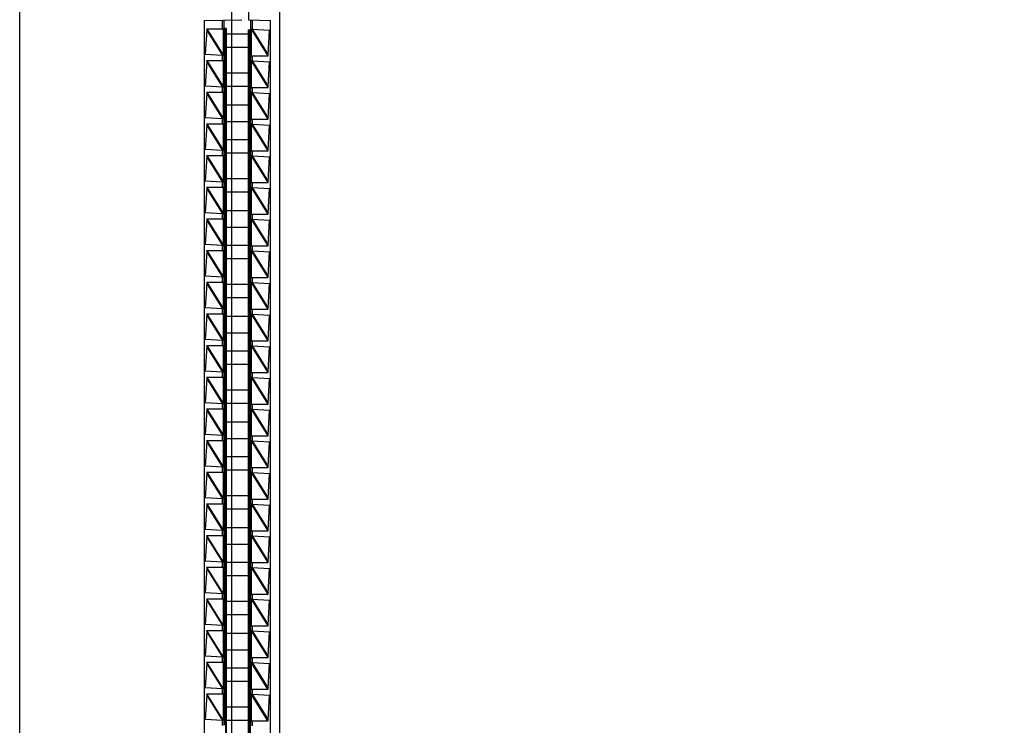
# Model space of a CAD drawing. Header units: inches. Extents: x 0 to 22, y 0 to 17.
# Tile 20 of 23: x 16.9 to 19.8, y 7.8 to 10. Entities that reach past the tile are written whole.
import ezdxf

# ---------------------------------------------------------------- set-up
doc = ezdxf.new("R2010")
doc.units = ezdxf.units.IN
doc.header["$LTSCALE"] = 1.21
doc.header["$MEASUREMENT"] = 0
doc.layers.get('0').update_dxf_attribs({"linetype": 'CONTINUOUS'})
doc.layers.add('02___PRT_ALL_AXES', color=7, linetype='CONTINUOUS')
doc.layers.add('DIMENSIONS', color=7, linetype='CONTINUOUS')
doc.styles.get("Standard").update_dxf_attribs({"font": 'txt', "width": 0.8})
doc.dimstyles.new('DIMSTYLE_2', dxfattribs={"dimtxt": 0.125, "dimasz": 0.18, "dimexe": 0.125, "dimexo": 0.0625, "dimgap": 0.03125, "dimtad": 0, "dimtih": 1, "dimtoh": 1, "dimdec": 3, "dimzin": 4, "dimdsep": 46, "dimtxsty": 'STANDARD', "dimblk": '_FILLED', "dimblk1": '_FILLED', "dimblk2": '_FILLED', "dimcen": 0.09, "dimadec": 0, "dimazin": 0, "dimtp": 0.01, "dimtm": 0.01, "dimtfac": 1, "dimtdec": 3, "dimtofl": 0, "dimtmove": 0, "dimatfit": 3, "dimldrblk": '_FILLED', "dimfxl": 1, "dimtolj": 1, "dimtzin": 4, "dimarcsym": 0})

# ---------------------------------------------------------------- blocks, each defined once
blk = doc.blocks.new('*D4')
at = {"layer": 'DIMENSIONS', "color": 2, "linetype": 'CONTINUOUS'}
blk.add_line((16.9903, 10.8223), (16.9903, 11.4442), dxfattribs=at)
at = {"layer": 'DIMENSIONS', "color": 2, "linetype": 'CONTINUOUS', "insert": (16.9278, 11.5067), "char_height": 0.125, "width": 1.225, "attachment_point": 1, "rotation": 90, "line_spacing_factor": 0.9}
blk.add_mtext('.502{\\Ftxt.shx;\\W1.000000;\\H0.125000; }[12.75]', dxfattribs=at)
blk = doc.blocks.new('_FILLED')
at = {"color": 0, "linetype": 'BYBLOCK'}
blk.add_solid([(0, 0), (-1, 0.174), (-1, -0.174)], dxfattribs=at)
blk = doc.blocks.new('*D5')
at = {"layer": 'DIMENSIONS', "color": 2, "linetype": 'CONTINUOUS'}
blk.add_line((17.4923, 5.8752), (17.4923, 11.4442), dxfattribs=at)
at = {"layer": 'DIMENSIONS', "color": 2, "linetype": 'CONTINUOUS', "insert": (17.4298, 11.5067), "char_height": 0.125, "width": 0.825, "attachment_point": 1, "rotation": 90, "line_spacing_factor": 0.9}
blk.add_mtext('.000{\\Ftxt.shx;\\W1.000000;\\H0.125000; }[0]', dxfattribs=at)
blk = doc.blocks.new('*D6')
at = {"layer": 'DIMENSIONS', "color": 2, "linetype": 'CONTINUOUS'}
blk.add_line((17.1779, 10.6347), (18.3228, 10.6347), dxfattribs=at)
at = {"layer": 'DIMENSIONS', "color": 2, "linetype": 'CONTINUOUS', "insert": (18.3853, 10.6972), "char_height": 0.125, "width": 1.425, "attachment_point": 1, "line_spacing_factor": 0.9}
blk.add_mtext('4.822{\\Ftxt.shx;\\W1.000000;\\H0.125000; }[122.48]', dxfattribs=at)

msp = doc.modelspace()

# ---------------------------------------------------------------- linework, layer by layer
at = {"layer": '02___PRT_ALL_AXES', "color": 7, "linetype": 'CONTINUOUS'}
for p, q in [((16.8553, 5.8179), (16.8553, 10.6294)), ((17.6353, 10.6294), (17.6353, 5.8179)), ((17.5423, 10.0032), (17.5423, 9.9532)), ((17.4093, 9.952), (17.5223, 9.954)), ((17.4093, 9.952), (17.4093, 6.4953)), ((17.4633, 9.9529), (17.4633, 9.9267)), ((17.4683, 9.953), (17.4683, 9.9267)), ((17.5423, 9.9532), (17.6083, 9.952)), ((17.5493, 9.9267), (17.5493, 9.953)), ((17.5542, 9.9267), (17.5542, 9.9529)), ((17.6083, 6.4953), (17.6083, 9.952)), ((17.4164, 9.9238), (17.412, 9.8498)), ((17.4163, 9.9267), (17.4702, 9.9267)), ((17.4172, 9.9267), (17.4164, 9.9238)), ((17.4165, 9.9244), (17.4164, 9.9238)), ((17.4649, 9.8463), (17.4164, 9.9238)), ((17.4172, 9.9267), (17.4672, 9.8465)), ((17.4672, 9.8465), (17.4672, 9.9267)), ((17.4753, 9.9274), (17.4689, 9.9274)), ((17.4702, 9.8467), (17.4702, 9.9267)), ((17.4709, 9.9267), (17.4709, 9.8467)), ((17.4733, 9.9242), (17.4733, 6.5242)), ((17.4753, 9.9242), (17.4733, 9.9242)), ((17.4753, 9.9274), (17.4753, 6.5242)), ((17.5423, 9.911), (17.4753, 9.911)), ((17.5423, 6.5231), (17.5423, 9.9231)), ((17.5423, 9.9231), (17.5443, 9.9231)), ((17.5443, 6.5231), (17.5443, 9.9231)), ((17.5473, 9.911), (17.5443, 9.911)), ((17.5473, 9.9267), (17.5493, 9.9267)), ((17.5473, 9.9257), (17.5473, 6.5207)), ((17.5508, 9.9257), (17.5473, 9.9257)), ((17.5501, 9.9258), (17.5501, 9.8457)), ((17.5501, 9.9258), (17.5998, 9.8457)), ((17.5502, 9.9257), (17.5525, 9.926)), ((17.5525, 9.926), (17.6005, 9.8485)), ((17.5525, 9.926), (17.6054, 9.9226)), ((17.6005, 9.8479), (17.6054, 9.9226)), ((17.5423, 9.871), (17.4753, 9.871)), ((17.5473, 9.871), (17.5443, 9.871)), ((17.4649, 9.8463), (17.412, 9.8498)), ((17.4633, 9.8467), (17.4633, 9.8317)), ((17.4671, 9.8467), (17.4649, 9.8463)), ((17.4666, 9.8467), (17.4702, 9.8467)), ((17.4683, 9.8457), (17.4683, 9.8326)), ((17.4703, 9.8385), (17.4703, 9.8453)), ((17.4733, 9.8434), (17.4709, 9.8434)), ((17.5473, 9.8457), (17.6007, 9.8457)), ((17.5493, 9.8307), (17.5493, 9.8457)), ((17.5542, 9.8307), (17.5542, 9.8457)), ((17.5998, 9.8457), (17.6005, 9.8485)), ((17.4164, 9.8288), (17.412, 9.7548)), ((17.4163, 9.8317), (17.4702, 9.8317)), ((17.4172, 9.8317), (17.4164, 9.8288)), ((17.4165, 9.8294), (17.4164, 9.8288)), ((17.4649, 9.7513), (17.4164, 9.8288)), ((17.4172, 9.8317), (17.4672, 9.7515)), ((17.4672, 9.7515), (17.4672, 9.8317)), ((17.4702, 9.7517), (17.4702, 9.8317)), ((17.4703, 9.833), (17.4703, 9.8385)), ((17.4709, 9.8317), (17.4709, 9.7517)), ((17.4709, 9.8217), (17.4733, 9.8217)), ((17.5508, 9.8307), (17.5473, 9.8307)), ((17.5501, 9.8308), (17.5501, 9.7507)), ((17.5501, 9.8308), (17.5998, 9.7507)), ((17.5502, 9.8307), (17.5525, 9.831)), ((17.5525, 9.831), (17.6005, 9.7535)), ((17.5525, 9.831), (17.6054, 9.8276)), ((17.6005, 9.7529), (17.6054, 9.8276)), ((17.5423, 9.794), (17.4753, 9.794)), ((17.5473, 9.794), (17.5443, 9.794)), ((17.4649, 9.7513), (17.412, 9.7548)), ((17.4633, 9.7517), (17.4633, 9.7367)), ((17.4671, 9.7517), (17.4649, 9.7513)), ((17.4666, 9.7517), (17.4702, 9.7517)), ((17.5423, 9.754), (17.4753, 9.754)), ((17.5473, 9.754), (17.5443, 9.754)), ((17.5998, 9.7507), (17.6005, 9.7535)), ((17.4164, 9.7338), (17.412, 9.6598)), ((17.4163, 9.7367), (17.4702, 9.7367)), ((17.4172, 9.7367), (17.4164, 9.7338)), ((17.4165, 9.7344), (17.4164, 9.7338)), ((17.4649, 9.6563), (17.4164, 9.7338)), ((17.4172, 9.7367), (17.4672, 9.6565)), ((17.4672, 9.6565), (17.4672, 9.7367)), ((17.4683, 9.7507), (17.4683, 9.7376)), ((17.4702, 9.6567), (17.4702, 9.7367)), ((17.4703, 9.7435), (17.4703, 9.7503)), ((17.4703, 9.738), (17.4703, 9.7435)), ((17.4733, 9.7377), (17.4709, 9.7377)), ((17.4709, 9.7367), (17.4709, 9.6567)), ((17.5473, 9.7507), (17.6007, 9.7507)), ((17.5508, 9.7357), (17.5473, 9.7357)), ((17.5493, 9.7357), (17.5493, 9.7507)), ((17.5501, 9.7358), (17.5501, 9.6557)), ((17.5501, 9.7358), (17.5998, 9.6557)), ((17.5502, 9.7357), (17.5525, 9.736)), ((17.5525, 9.736), (17.6005, 9.6585)), ((17.5525, 9.736), (17.6054, 9.7326)), ((17.5542, 9.7357), (17.5542, 9.7507)), ((17.6005, 9.6579), (17.6054, 9.7326)), ((17.4709, 9.699), (17.4733, 9.699)), ((17.4753, 9.699), (17.5423, 9.699)), ((17.5443, 9.699), (17.5473, 9.699)), ((17.4649, 9.6563), (17.412, 9.6598)), ((17.4164, 9.6388), (17.412, 9.5648)), ((17.4163, 9.6417), (17.4702, 9.6417)), ((17.4172, 9.6417), (17.4164, 9.6388)), ((17.4165, 9.6394), (17.4164, 9.6388)), ((17.4649, 9.5613), (17.4164, 9.6388)), ((17.4172, 9.6417), (17.4672, 9.5615)), ((17.4633, 9.6567), (17.4633, 9.6417)), ((17.4671, 9.6567), (17.4649, 9.6563)), ((17.4666, 9.6567), (17.4702, 9.6567)), ((17.4672, 9.5615), (17.4672, 9.6417)), ((17.4683, 9.6557), (17.4683, 9.6426)), ((17.4702, 9.5617), (17.4702, 9.6417)), ((17.4703, 9.6485), (17.4703, 9.6553)), ((17.4703, 9.643), (17.4703, 9.6485)), ((17.4709, 9.649), (17.4733, 9.649)), ((17.4709, 9.6417), (17.4709, 9.5617)), ((17.4753, 9.649), (17.5423, 9.649)), ((17.5443, 9.649), (17.5473, 9.649)), ((17.5473, 9.6557), (17.6007, 9.6557)), ((17.5508, 9.6407), (17.5473, 9.6407)), ((17.5493, 9.6407), (17.5493, 9.6557)), ((17.5501, 9.6408), (17.5501, 9.5607)), ((17.5501, 9.6408), (17.5998, 9.5607)), ((17.5502, 9.6407), (17.5525, 9.641)), ((17.5525, 9.641), (17.6005, 9.5635)), ((17.5525, 9.641), (17.6054, 9.6376)), ((17.5542, 9.6407), (17.5542, 9.6557)), ((17.5998, 9.6557), (17.6005, 9.6585)), ((17.6005, 9.5629), (17.6054, 9.6376)), ((17.4733, 9.6104), (17.4709, 9.6104)), ((17.5423, 9.594), (17.4753, 9.594)), ((17.5473, 9.594), (17.5443, 9.594)), ((17.4649, 9.5613), (17.412, 9.5648)), ((17.4163, 9.5467), (17.4702, 9.5467)), ((17.4172, 9.5467), (17.4164, 9.5438)), ((17.4172, 9.5467), (17.4672, 9.4665)), ((17.4633, 9.5617), (17.4633, 9.5467)), ((17.4671, 9.5617), (17.4649, 9.5613)), ((17.4666, 9.5617), (17.4702, 9.5617)), ((17.4672, 9.4665), (17.4672, 9.5467)), ((17.4683, 9.5607), (17.4683, 9.5476)), ((17.4702, 9.4667), (17.4702, 9.5467)), ((17.4703, 9.5535), (17.4703, 9.5603)), ((17.4703, 9.548), (17.4703, 9.5535)), ((17.4709, 9.5467), (17.4709, 9.4667)), ((17.5423, 9.554), (17.4753, 9.554)), ((17.5473, 9.554), (17.5443, 9.554)), ((17.5473, 9.5607), (17.6007, 9.5607)), ((17.5508, 9.5457), (17.5473, 9.5457)), ((17.5493, 9.5457), (17.5493, 9.5607)), ((17.5501, 9.5458), (17.5501, 9.4657)), ((17.5501, 9.5458), (17.5998, 9.4657)), ((17.5502, 9.5457), (17.5525, 9.546)), ((17.5525, 9.546), (17.6005, 9.4685)), ((17.5525, 9.546), (17.6054, 9.5426)), ((17.5542, 9.5457), (17.5542, 9.5607)), ((17.5998, 9.5607), (17.6005, 9.5635)), ((17.4164, 9.5438), (17.412, 9.4698)), ((17.4165, 9.5444), (17.4164, 9.5438)), ((17.4649, 9.4663), (17.4164, 9.5438)), ((17.4733, 9.5264), (17.4709, 9.5264)), ((17.6005, 9.4679), (17.6054, 9.5426)), ((17.4709, 9.5047), (17.4733, 9.5047)), ((17.4649, 9.4663), (17.412, 9.4698)), ((17.4633, 9.4667), (17.4633, 9.4517)), ((17.4671, 9.4667), (17.4649, 9.4663)), ((17.4666, 9.4667), (17.4702, 9.4667)), ((17.4683, 9.4657), (17.4683, 9.4526)), ((17.4703, 9.4585), (17.4703, 9.4653)), ((17.4703, 9.453), (17.4703, 9.4585)), ((17.5423, 9.477), (17.4753, 9.477)), ((17.5473, 9.477), (17.5443, 9.477)), ((17.5473, 9.4657), (17.6007, 9.4657)), ((17.5493, 9.4507), (17.5493, 9.4657)), ((17.5542, 9.4507), (17.5542, 9.4657)), ((17.5998, 9.4657), (17.6005, 9.4685)), ((17.4164, 9.4488), (17.412, 9.3748)), ((17.4163, 9.4517), (17.4702, 9.4517)), ((17.4172, 9.4517), (17.4164, 9.4488)), ((17.4165, 9.4494), (17.4164, 9.4488)), ((17.4649, 9.3713), (17.4164, 9.4488)), ((17.4172, 9.4517), (17.4672, 9.3715)), ((17.4672, 9.3715), (17.4672, 9.4517)), ((17.4702, 9.3717), (17.4702, 9.4517)), ((17.4709, 9.4517), (17.4709, 9.3717)), ((17.5423, 9.437), (17.4753, 9.437)), ((17.5473, 9.437), (17.5443, 9.437)), ((17.5508, 9.4507), (17.5473, 9.4507)), ((17.5501, 9.4508), (17.5501, 9.3707)), ((17.5501, 9.4508), (17.5998, 9.3707)), ((17.5502, 9.4507), (17.5525, 9.451)), ((17.5525, 9.451), (17.6005, 9.3735)), ((17.5525, 9.451), (17.6054, 9.4476)), ((17.6005, 9.3729), (17.6054, 9.4476)), ((17.4733, 9.4207), (17.4709, 9.4207)), ((17.4649, 9.3713), (17.412, 9.3748)), ((17.4633, 9.3717), (17.4633, 9.3567)), ((17.4671, 9.3717), (17.4649, 9.3713)), ((17.4666, 9.3717), (17.4702, 9.3717)), ((17.4683, 9.3707), (17.4683, 9.3576)), ((17.4703, 9.3635), (17.4703, 9.3703)), ((17.4709, 9.382), (17.4733, 9.382)), ((17.4753, 9.382), (17.5423, 9.382)), ((17.5443, 9.382), (17.5473, 9.382)), ((17.5473, 9.3707), (17.6007, 9.3707)), ((17.5493, 9.3557), (17.5493, 9.3707)), ((17.5542, 9.3557), (17.5542, 9.3707)), ((17.5998, 9.3707), (17.6005, 9.3735)), ((17.4164, 9.3538), (17.412, 9.2798)), ((17.4163, 9.3567), (17.4702, 9.3567)), ((17.4172, 9.3567), (17.4164, 9.3538)), ((17.4165, 9.3544), (17.4164, 9.3538)), ((17.4649, 9.2763), (17.4164, 9.3538)), ((17.4172, 9.3567), (17.4672, 9.2765)), ((17.4672, 9.2765), (17.4672, 9.3567)), ((17.4702, 9.2767), (17.4702, 9.3567)), ((17.4703, 9.358), (17.4703, 9.3635)), ((17.4709, 9.3567), (17.4709, 9.2767)), ((17.5508, 9.3557), (17.5473, 9.3557)), ((17.5501, 9.3558), (17.5501, 9.2757)), ((17.5501, 9.3558), (17.5998, 9.2757)), ((17.5502, 9.3557), (17.5525, 9.356)), ((17.5525, 9.356), (17.6005, 9.2785)), ((17.5525, 9.356), (17.6054, 9.3526)), ((17.6005, 9.2779), (17.6054, 9.3526)), ((17.4709, 9.332), (17.4733, 9.332)), ((17.4753, 9.332), (17.5423, 9.332)), ((17.5443, 9.332), (17.5473, 9.332)), ((17.4649, 9.2763), (17.412, 9.2798)), ((17.4733, 9.2934), (17.4709, 9.2934)), ((17.4164, 9.2588), (17.412, 9.1848)), ((17.4163, 9.2617), (17.4702, 9.2617)), ((17.4172, 9.2617), (17.4164, 9.2588)), ((17.4165, 9.2594), (17.4164, 9.2588)), ((17.4649, 9.1813), (17.4164, 9.2588)), ((17.4172, 9.2617), (17.4672, 9.1815)), ((17.4633, 9.2767), (17.4633, 9.2617)), ((17.4671, 9.2767), (17.4649, 9.2763)), ((17.4666, 9.2767), (17.4702, 9.2767)), ((17.4672, 9.1815), (17.4672, 9.2617)), ((17.4683, 9.2757), (17.4683, 9.2626)), ((17.4702, 9.1817), (17.4702, 9.2617)), ((17.4703, 9.2685), (17.4703, 9.2753)), ((17.4703, 9.263), (17.4703, 9.2685)), ((17.4709, 9.2617), (17.4709, 9.1817)), ((17.5423, 9.277), (17.4753, 9.277)), ((17.5473, 9.277), (17.5443, 9.277)), ((17.5473, 9.2757), (17.6007, 9.2757)), ((17.5508, 9.2607), (17.5473, 9.2607)), ((17.5493, 9.2607), (17.5493, 9.2757)), ((17.5501, 9.2608), (17.5501, 9.1807)), ((17.5501, 9.2608), (17.5998, 9.1807)), ((17.5502, 9.2607), (17.5525, 9.261)), ((17.5525, 9.261), (17.6005, 9.1835)), ((17.5525, 9.261), (17.6054, 9.2576)), ((17.5542, 9.2607), (17.5542, 9.2757)), ((17.5998, 9.2757), (17.6005, 9.2785)), ((17.6005, 9.1829), (17.6054, 9.2576)), ((17.5423, 9.237), (17.4753, 9.237)), ((17.5473, 9.237), (17.5443, 9.237)), ((17.4733, 9.2094), (17.4709, 9.2094)), ((17.4649, 9.1813), (17.412, 9.1848)), ((17.4164, 9.1638), (17.412, 9.0898)), ((17.4163, 9.1667), (17.4702, 9.1667)), ((17.4172, 9.1667), (17.4164, 9.1638)), ((17.4165, 9.1644), (17.4164, 9.1638)), ((17.4649, 9.0863), (17.4164, 9.1638)), ((17.4172, 9.1667), (17.4672, 9.0865)), ((17.4633, 9.1817), (17.4633, 9.1667)), ((17.4671, 9.1817), (17.4649, 9.1813)), ((17.4666, 9.1817), (17.4702, 9.1817)), ((17.4672, 9.0865), (17.4672, 9.1667)), ((17.4683, 9.1807), (17.4683, 9.1676)), ((17.4702, 9.0867), (17.4702, 9.1667)), ((17.4703, 9.1735), (17.4703, 9.1803)), ((17.4703, 9.168), (17.4703, 9.1735)), ((17.4709, 9.1877), (17.4733, 9.1877)), ((17.4709, 9.1667), (17.4709, 9.0867)), ((17.5473, 9.1807), (17.6007, 9.1807)), ((17.5508, 9.1657), (17.5473, 9.1657)), ((17.5493, 9.1657), (17.5493, 9.1807)), ((17.5501, 9.1658), (17.5501, 9.0857)), ((17.5501, 9.1658), (17.5998, 9.0857)), ((17.5502, 9.1657), (17.5525, 9.166)), ((17.5525, 9.166), (17.6005, 9.0885)), ((17.5525, 9.166), (17.6054, 9.1626)), ((17.5542, 9.1657), (17.5542, 9.1807)), ((17.5998, 9.1807), (17.6005, 9.1835)), ((17.6005, 9.0879), (17.6054, 9.1626)), ((17.5423, 9.16), (17.4753, 9.16)), ((17.5473, 9.16), (17.5443, 9.16)), ((17.4733, 9.1037), (17.4709, 9.1037)), ((17.5423, 9.12), (17.4753, 9.12)), ((17.5473, 9.12), (17.5443, 9.12)), ((17.4649, 9.0863), (17.412, 9.0898)), ((17.4633, 9.0867), (17.4633, 9.0717)), ((17.4671, 9.0867), (17.4649, 9.0863)), ((17.4666, 9.0867), (17.4702, 9.0867)), ((17.4683, 9.0857), (17.4683, 9.0726)), ((17.4703, 9.0785), (17.4703, 9.0853)), ((17.4703, 9.073), (17.4703, 9.0785)), ((17.5473, 9.0857), (17.6007, 9.0857)), ((17.5493, 9.0707), (17.5493, 9.0857)), ((17.5542, 9.0707), (17.5542, 9.0857)), ((17.5998, 9.0857), (17.6005, 9.0885)), ((17.4164, 9.0688), (17.412, 8.9948)), ((17.4163, 9.0717), (17.4702, 9.0717)), ((17.4172, 9.0717), (17.4164, 9.0688)), ((17.4165, 9.0694), (17.4164, 9.0688)), ((17.4649, 8.9913), (17.4164, 9.0688)), ((17.4172, 9.0717), (17.4672, 8.9915)), ((17.4672, 8.9915), (17.4672, 9.0717)), ((17.4702, 8.9917), (17.4702, 9.0717)), ((17.4709, 9.0717), (17.4709, 8.9917)), ((17.4709, 9.065), (17.4733, 9.065)), ((17.4753, 9.065), (17.5423, 9.065)), ((17.5443, 9.065), (17.5473, 9.065)), ((17.5508, 9.0707), (17.5473, 9.0707)), ((17.5501, 9.0708), (17.5501, 8.9907)), ((17.5501, 9.0708), (17.5998, 8.9907)), ((17.5502, 9.0707), (17.5525, 9.071)), ((17.5525, 9.071), (17.6054, 9.0676)), ((17.5525, 9.071), (17.6005, 8.9935)), ((17.6005, 8.9929), (17.6054, 9.0676)), ((17.4709, 9.015), (17.4733, 9.015)), ((17.4753, 9.015), (17.5423, 9.015)), ((17.5443, 9.015), (17.5473, 9.015)), ((17.4649, 8.9913), (17.412, 8.9948)), ((17.4633, 8.9917), (17.4633, 8.9767)), ((17.4671, 8.9917), (17.4649, 8.9913)), ((17.4666, 8.9917), (17.4702, 8.9917)), ((17.4683, 8.9907), (17.4683, 8.9776)), ((17.4703, 8.9835), (17.4703, 8.9903)), ((17.4703, 8.978), (17.4703, 8.9835)), ((17.5473, 8.9907), (17.6007, 8.9907)), ((17.5493, 8.9757), (17.5493, 8.9907)), ((17.5542, 8.9757), (17.5542, 8.9907)), ((17.5998, 8.9907), (17.6005, 8.9935)), ((17.4164, 8.9738), (17.412, 8.8998)), ((17.4163, 8.9767), (17.4702, 8.9767)), ((17.4172, 8.9767), (17.4164, 8.9738)), ((17.4165, 8.9744), (17.4164, 8.9738)), ((17.4649, 8.8963), (17.4164, 8.9738)), ((17.4172, 8.9767), (17.4672, 8.8965)), ((17.4672, 8.8965), (17.4672, 8.9767)), ((17.4702, 8.8967), (17.4702, 8.9767)), ((17.4709, 8.9767), (17.4709, 8.8967)), ((17.4733, 8.9764), (17.4709, 8.9764)), ((17.5423, 8.96), (17.4753, 8.96)), ((17.5473, 8.96), (17.5443, 8.96)), ((17.5508, 8.9757), (17.5473, 8.9757)), ((17.5501, 8.9758), (17.5501, 8.8957)), ((17.5501, 8.9758), (17.5998, 8.8957)), ((17.5502, 8.9757), (17.5525, 8.976)), ((17.5525, 8.976), (17.6005, 8.8985)), ((17.5525, 8.976), (17.6054, 8.9726)), ((17.6005, 8.8979), (17.6054, 8.9726)), ((17.4649, 8.8963), (17.412, 8.8998)), ((17.4633, 8.8967), (17.4633, 8.8817)), ((17.4671, 8.8967), (17.4649, 8.8963)), ((17.4666, 8.8967), (17.4702, 8.8967)), ((17.4683, 8.8957), (17.4683, 8.8826)), ((17.4703, 8.8885), (17.4703, 8.8953)), ((17.5423, 8.92), (17.4753, 8.92)), ((17.5473, 8.92), (17.5443, 8.92)), ((17.5473, 8.8957), (17.6007, 8.8957)), ((17.5493, 8.8807), (17.5493, 8.8957)), ((17.5542, 8.8807), (17.5542, 8.8957)), ((17.5998, 8.8957), (17.6005, 8.8985)), ((17.4164, 8.8788), (17.412, 8.8048)), ((17.4163, 8.8817), (17.4702, 8.8817)), ((17.4172, 8.8817), (17.4164, 8.8788)), ((17.4165, 8.8794), (17.4164, 8.8788)), ((17.4649, 8.8013), (17.4164, 8.8788)), ((17.4172, 8.8817), (17.4672, 8.8015)), ((17.4672, 8.8015), (17.4672, 8.8817)), ((17.4702, 8.8017), (17.4702, 8.8817)), ((17.4703, 8.883), (17.4703, 8.8885)), ((17.4733, 8.8924), (17.4709, 8.8924)), ((17.4709, 8.8817), (17.4709, 8.8017)), ((17.4709, 8.8707), (17.4733, 8.8707)), ((17.5508, 8.8807), (17.5473, 8.8807)), ((17.5501, 8.8808), (17.5501, 8.8007)), ((17.5501, 8.8808), (17.5998, 8.8007)), ((17.5502, 8.8807), (17.5525, 8.881)), ((17.5525, 8.881), (17.6054, 8.8776)), ((17.5525, 8.881), (17.6005, 8.8035)), ((17.6005, 8.8029), (17.6054, 8.8776)), ((17.5423, 8.843), (17.4753, 8.843)), ((17.5473, 8.843), (17.5443, 8.843)), ((17.4649, 8.8013), (17.412, 8.8048)), ((17.4164, 8.7838), (17.412, 8.7098)), ((17.4163, 8.7867), (17.4702, 8.7867)), ((17.4172, 8.7867), (17.4164, 8.7838)), ((17.4165, 8.7844), (17.4164, 8.7838)), ((17.4649, 8.7063), (17.4164, 8.7838)), ((17.4172, 8.7867), (17.4672, 8.7065)), ((17.4633, 8.8017), (17.4633, 8.7867)), ((17.4671, 8.8017), (17.4649, 8.8013)), ((17.4666, 8.8017), (17.4702, 8.8017)), ((17.4672, 8.7065), (17.4672, 8.7867)), ((17.4683, 8.8007), (17.4683, 8.7876)), ((17.4702, 8.7067), (17.4702, 8.7867)), ((17.4703, 8.7935), (17.4703, 8.8003)), ((17.4703, 8.788), (17.4703, 8.7935)), ((17.4709, 8.7867), (17.4709, 8.7067)), ((17.4733, 8.7867), (17.4709, 8.7867)), ((17.5423, 8.803), (17.4753, 8.803)), ((17.5473, 8.803), (17.5443, 8.803)), ((17.5473, 8.8007), (17.6007, 8.8007)), ((17.5508, 8.7857), (17.5473, 8.7857)), ((17.5493, 8.7857), (17.5493, 8.8007)), ((17.5501, 8.7858), (17.5501, 8.7057)), ((17.5501, 8.7858), (17.5998, 8.7057)), ((17.5502, 8.7857), (17.5525, 8.786)), ((17.5525, 8.786), (17.6054, 8.7826)), ((17.5525, 8.786), (17.6005, 8.7085)), ((17.5542, 8.7857), (17.5542, 8.8007)), ((17.5998, 8.8007), (17.6005, 8.8035)), ((17.6005, 8.7079), (17.6054, 8.7826)), ((17.4709, 8.748), (17.4733, 8.748)), ((17.4753, 8.748), (17.5423, 8.748)), ((17.5443, 8.748), (17.5473, 8.748)), ((17.4649, 8.7063), (17.412, 8.7098)), ((17.4164, 8.6888), (17.412, 8.6148)), ((17.4163, 8.6917), (17.4702, 8.6917)), ((17.4172, 8.6917), (17.4164, 8.6888)), ((17.4165, 8.6894), (17.4164, 8.6888)), ((17.4649, 8.6113), (17.4164, 8.6888)), ((17.4172, 8.6917), (17.4672, 8.6115)), ((17.4633, 8.7067), (17.4633, 8.6917)), ((17.4671, 8.7067), (17.4649, 8.7063)), ((17.4666, 8.7067), (17.4702, 8.7067)), ((17.4672, 8.6115), (17.4672, 8.6917)), ((17.4683, 8.7057), (17.4683, 8.6926)), ((17.4702, 8.6117), (17.4702, 8.6917)), ((17.4703, 8.6985), (17.4703, 8.7053)), ((17.4703, 8.693), (17.4703, 8.6985)), ((17.4709, 8.698), (17.4733, 8.698)), ((17.4709, 8.6917), (17.4709, 8.6117)), ((17.4753, 8.698), (17.5423, 8.698)), ((17.5443, 8.698), (17.5473, 8.698)), ((17.5473, 8.7057), (17.6007, 8.7057)), ((17.5508, 8.6907), (17.5473, 8.6907)), ((17.5493, 8.6907), (17.5493, 8.7057)), ((17.5501, 8.6908), (17.5501, 8.6107)), ((17.5501, 8.6908), (17.5998, 8.6107)), ((17.5502, 8.6907), (17.5525, 8.691)), ((17.5525, 8.691), (17.6054, 8.6876)), ((17.5525, 8.691), (17.6005, 8.6135)), ((17.5542, 8.6907), (17.5542, 8.7057)), ((17.5998, 8.7057), (17.6005, 8.7085)), ((17.4733, 8.6594), (17.4709, 8.6594)), ((17.6005, 8.6129), (17.6054, 8.6876)), ((17.5423, 8.643), (17.4753, 8.643)), ((17.5473, 8.643), (17.5443, 8.643)), ((17.4649, 8.6113), (17.412, 8.6148)), ((17.4633, 8.6117), (17.4633, 8.5967)), ((17.4671, 8.6117), (17.4649, 8.6113)), ((17.4666, 8.6117), (17.4702, 8.6117)), ((17.4683, 8.6107), (17.4683, 8.5976)), ((17.4703, 8.6035), (17.4703, 8.6103)), ((17.4703, 8.598), (17.4703, 8.6035)), ((17.5423, 8.603), (17.4753, 8.603)), ((17.5473, 8.603), (17.5443, 8.603)), ((17.5473, 8.6107), (17.6007, 8.6107)), ((17.5493, 8.5957), (17.5493, 8.6107)), ((17.5542, 8.5957), (17.5542, 8.6107)), ((17.5998, 8.6107), (17.6005, 8.6135)), ((17.4164, 8.5938), (17.412, 8.5198)), ((17.4163, 8.5967), (17.4702, 8.5967)), ((17.4172, 8.5967), (17.4164, 8.5938)), ((17.4165, 8.5944), (17.4164, 8.5938)), ((17.4649, 8.5163), (17.4164, 8.5938)), ((17.4172, 8.5967), (17.4672, 8.5165)), ((17.4672, 8.5165), (17.4672, 8.5967)), ((17.4702, 8.5167), (17.4702, 8.5967)), ((17.4709, 8.5967), (17.4709, 8.5167)), ((17.4733, 8.5754), (17.4709, 8.5754)), ((17.5508, 8.5957), (17.5473, 8.5957)), ((17.5501, 8.5958), (17.5501, 8.5157)), ((17.5501, 8.5958), (17.5998, 8.5157)), ((17.5502, 8.5957), (17.5525, 8.596)), ((17.5525, 8.596), (17.6054, 8.5926)), ((17.5525, 8.596), (17.6005, 8.5185)), ((17.6005, 8.5179), (17.6054, 8.5926)), ((17.4709, 8.5537), (17.4733, 8.5537)), ((17.4649, 8.5163), (17.412, 8.5198)), ((17.4633, 8.5167), (17.4633, 8.5017)), ((17.4671, 8.5167), (17.4649, 8.5163)), ((17.4666, 8.5167), (17.4702, 8.5167)), ((17.4683, 8.5157), (17.4683, 8.5026)), ((17.4703, 8.5085), (17.4703, 8.5153)), ((17.5423, 8.526), (17.4753, 8.526)), ((17.5473, 8.526), (17.5443, 8.526)), ((17.5473, 8.5157), (17.6007, 8.5157)), ((17.5493, 8.5007), (17.5493, 8.5157)), ((17.5542, 8.5007), (17.5542, 8.5157)), ((17.5998, 8.5157), (17.6005, 8.5185)), ((17.4164, 8.4988), (17.412, 8.4248)), ((17.4163, 8.5017), (17.4702, 8.5017)), ((17.4172, 8.5017), (17.4164, 8.4988)), ((17.4165, 8.4994), (17.4164, 8.4988)), ((17.4649, 8.4213), (17.4164, 8.4988)), ((17.4172, 8.5017), (17.4672, 8.4215)), ((17.4672, 8.4215), (17.4672, 8.5017)), ((17.4702, 8.4217), (17.4702, 8.5017)), ((17.4703, 8.503), (17.4703, 8.5085)), ((17.4709, 8.5017), (17.4709, 8.4217)), ((17.5423, 8.486), (17.4753, 8.486)), ((17.5473, 8.486), (17.5443, 8.486)), ((17.5508, 8.5007), (17.5473, 8.5007)), ((17.5501, 8.5008), (17.5501, 8.4207)), ((17.5501, 8.5008), (17.5998, 8.4207)), ((17.5502, 8.5007), (17.5525, 8.501)), ((17.5525, 8.501), (17.6054, 8.4976)), ((17.5525, 8.501), (17.6005, 8.4235)), ((17.6005, 8.4229), (17.6054, 8.4976)), ((17.4733, 8.4697), (17.4709, 8.4697)), ((17.4649, 8.4213), (17.412, 8.4248)), ((17.4709, 8.431), (17.4733, 8.431)), ((17.4753, 8.431), (17.5423, 8.431)), ((17.5443, 8.431), (17.5473, 8.431)), ((17.5998, 8.4207), (17.6005, 8.4235)), ((17.4164, 8.4038), (17.412, 8.3298)), ((17.4163, 8.4067), (17.4702, 8.4067)), ((17.4172, 8.4067), (17.4164, 8.4038)), ((17.4165, 8.4044), (17.4164, 8.4038)), ((17.4649, 8.3263), (17.4164, 8.4038)), ((17.4672, 8.3265), (17.4172, 8.4067)), ((17.4633, 8.4217), (17.4633, 8.4067)), ((17.4671, 8.4217), (17.4649, 8.4213)), ((17.4666, 8.4217), (17.4702, 8.4217)), ((17.4672, 8.3265), (17.4672, 8.4067)), ((17.4683, 8.4207), (17.4683, 8.4076)), ((17.4702, 8.3267), (17.4702, 8.4067)), ((17.4703, 8.4135), (17.4703, 8.4203)), ((17.4703, 8.408), (17.4703, 8.4135)), ((17.4709, 8.4067), (17.4709, 8.3267)), ((17.5473, 8.4207), (17.6007, 8.4207)), ((17.5508, 8.4057), (17.5473, 8.4057)), ((17.5493, 8.4057), (17.5493, 8.4207)), ((17.5501, 8.4058), (17.5501, 8.3257)), ((17.5501, 8.4058), (17.5998, 8.3257)), ((17.5502, 8.4057), (17.5525, 8.406)), ((17.5525, 8.406), (17.6054, 8.4026)), ((17.5525, 8.406), (17.6005, 8.3285)), ((17.5542, 8.4057), (17.5542, 8.4207)), ((17.6005, 8.3279), (17.6054, 8.4026)), ((17.4709, 8.381), (17.4733, 8.381)), ((17.4753, 8.381), (17.5423, 8.381)), ((17.5443, 8.381), (17.5473, 8.381)), ((17.4733, 8.3424), (17.4709, 8.3424)), ((17.4649, 8.3263), (17.412, 8.3298)), ((17.4164, 8.3088), (17.412, 8.2348)), ((17.4163, 8.3117), (17.4702, 8.3117)), ((17.4172, 8.3117), (17.4164, 8.3088)), ((17.4165, 8.3094), (17.4164, 8.3088)), ((17.4649, 8.2313), (17.4164, 8.3088)), ((17.4672, 8.2315), (17.4172, 8.3117)), ((17.4633, 8.3267), (17.4633, 8.3117)), ((17.4671, 8.3267), (17.4649, 8.3263)), ((17.4666, 8.3267), (17.4702, 8.3267)), ((17.4672, 8.2315), (17.4672, 8.3117)), ((17.4683, 8.3257), (17.4683, 8.3126)), ((17.4702, 8.2317), (17.4702, 8.3117)), ((17.4703, 8.3185), (17.4703, 8.3253)), ((17.4703, 8.313), (17.4703, 8.3185)), ((17.4709, 8.3117), (17.4709, 8.2317)), ((17.5423, 8.326), (17.4753, 8.326)), ((17.5473, 8.326), (17.5443, 8.326)), ((17.5473, 8.3257), (17.6007, 8.3257)), ((17.5508, 8.3107), (17.5473, 8.3107)), ((17.5493, 8.3107), (17.5493, 8.3257)), ((17.5501, 8.3108), (17.5501, 8.2307)), ((17.5501, 8.3108), (17.5998, 8.2307)), ((17.5502, 8.3107), (17.5525, 8.311)), ((17.5525, 8.311), (17.6054, 8.3076)), ((17.5525, 8.311), (17.6005, 8.2335)), ((17.5542, 8.3107), (17.5542, 8.3257)), ((17.5998, 8.3257), (17.6005, 8.3285)), ((17.6005, 8.2329), (17.6054, 8.3076)), ((17.5423, 8.286), (17.4753, 8.286)), ((17.5473, 8.286), (17.5443, 8.286)), ((17.4733, 8.2584), (17.4709, 8.2584)), ((17.4649, 8.2313), (17.412, 8.2348)), ((17.4163, 8.2167), (17.4702, 8.2167)), ((17.4172, 8.2167), (17.4164, 8.2138)), ((17.4672, 8.1365), (17.4172, 8.2167)), ((17.4633, 8.2317), (17.4633, 8.2167)), ((17.4671, 8.2317), (17.4649, 8.2313)), ((17.4666, 8.2317), (17.4702, 8.2317)), ((17.4672, 8.1365), (17.4672, 8.2167)), ((17.4683, 8.2307), (17.4683, 8.2176)), ((17.4702, 8.1367), (17.4702, 8.2167)), ((17.4703, 8.2235), (17.4703, 8.2303)), ((17.4703, 8.218), (17.4703, 8.2235)), ((17.4709, 8.2367), (17.4733, 8.2367)), ((17.4709, 8.2167), (17.4709, 8.1367)), ((17.5473, 8.2307), (17.6007, 8.2307)), ((17.5508, 8.2157), (17.5473, 8.2157)), ((17.5493, 8.2157), (17.5493, 8.2307)), ((17.5501, 8.2158), (17.5501, 8.1357)), ((17.5501, 8.2158), (17.5998, 8.1357)), ((17.5502, 8.2157), (17.5525, 8.216)), ((17.5525, 8.216), (17.6054, 8.2126)), ((17.5525, 8.216), (17.6005, 8.1385)), ((17.5542, 8.2157), (17.5542, 8.2307)), ((17.5998, 8.2307), (17.6005, 8.2335)), ((17.4164, 8.2138), (17.412, 8.1398)), ((17.4165, 8.2144), (17.4164, 8.2138)), ((17.4649, 8.1363), (17.4164, 8.2138)), ((17.5423, 8.209), (17.4753, 8.209)), ((17.5473, 8.209), (17.5443, 8.209)), ((17.6005, 8.1379), (17.6054, 8.2126)), ((17.5423, 8.169), (17.4753, 8.169)), ((17.5473, 8.169), (17.5443, 8.169)), ((17.4649, 8.1363), (17.412, 8.1398)), ((17.4633, 8.1367), (17.4633, 8.1217)), ((17.4671, 8.1367), (17.4649, 8.1363)), ((17.4666, 8.1367), (17.4702, 8.1367)), ((17.4683, 8.1357), (17.4683, 8.1226)), ((17.4703, 8.1285), (17.4703, 8.1353)), ((17.4703, 8.123), (17.4703, 8.1285)), ((17.4733, 8.1527), (17.4709, 8.1527)), ((17.5473, 8.1357), (17.6007, 8.1357)), ((17.5493, 8.1207), (17.5493, 8.1357)), ((17.5542, 8.1207), (17.5542, 8.1357)), ((17.5998, 8.1357), (17.6005, 8.1385)), ((17.4164, 8.1188), (17.412, 8.0448)), ((17.4163, 8.1217), (17.4702, 8.1217)), ((17.4172, 8.1217), (17.4164, 8.1188)), ((17.4165, 8.1194), (17.4164, 8.1188)), ((17.4649, 8.0413), (17.4164, 8.1188)), ((17.4672, 8.0415), (17.4172, 8.1217)), ((17.4672, 8.0415), (17.4672, 8.1217)), ((17.4702, 8.0417), (17.4702, 8.1217)), ((17.4709, 8.1217), (17.4709, 8.0417)), ((17.4709, 8.114), (17.4733, 8.114)), ((17.4753, 8.114), (17.5423, 8.114)), ((17.5443, 8.114), (17.5473, 8.114)), ((17.5508, 8.1207), (17.5473, 8.1207)), ((17.5501, 8.1208), (17.5501, 8.0407)), ((17.5501, 8.1208), (17.5998, 8.0407)), ((17.5502, 8.1207), (17.5525, 8.121)), ((17.5525, 8.121), (17.6054, 8.1176)), ((17.5525, 8.121), (17.6005, 8.0435)), ((17.6005, 8.0429), (17.6054, 8.1176)), ((17.4649, 8.0413), (17.412, 8.0448)), ((17.4633, 8.0417), (17.4633, 8.0267)), ((17.4671, 8.0417), (17.4649, 8.0413)), ((17.4666, 8.0417), (17.4702, 8.0417)), ((17.4683, 8.0407), (17.4683, 8.0276)), ((17.4703, 8.0335), (17.4703, 8.0403)), ((17.4709, 8.064), (17.4733, 8.064)), ((17.4753, 8.064), (17.5423, 8.064)), ((17.5443, 8.064), (17.5473, 8.064)), ((17.5473, 8.0407), (17.6007, 8.0407)), ((17.5493, 8.0257), (17.5493, 8.0407)), ((17.5542, 8.0257), (17.5542, 8.0407)), ((17.5998, 8.0407), (17.6005, 8.0435)), ((17.4164, 8.0238), (17.412, 7.9498)), ((17.4163, 8.0267), (17.4702, 8.0267)), ((17.4172, 8.0267), (17.4164, 8.0238)), ((17.4165, 8.0244), (17.4164, 8.0238)), ((17.4649, 7.9463), (17.4164, 8.0238)), ((17.4672, 7.9465), (17.4172, 8.0267)), ((17.4672, 7.9465), (17.4672, 8.0267)), ((17.4702, 7.9467), (17.4702, 8.0267)), ((17.4703, 8.028), (17.4703, 8.0335)), ((17.4709, 8.0267), (17.4709, 7.9467)), ((17.4733, 8.0254), (17.4709, 8.0254)), ((17.5423, 8.009), (17.4753, 8.009)), ((17.5473, 8.009), (17.5443, 8.009)), ((17.5508, 8.0257), (17.5473, 8.0257)), ((17.5998, 7.9457), (17.5501, 8.0258)), ((17.5501, 8.0258), (17.5501, 7.9457)), ((17.5502, 8.0257), (17.5525, 8.026)), ((17.5525, 8.026), (17.6054, 8.0226)), ((17.5525, 8.026), (17.6005, 7.9485)), ((17.6005, 7.9479), (17.6054, 8.0226)), ((17.4649, 7.9463), (17.412, 7.9498)), ((17.5423, 7.969), (17.4753, 7.969)), ((17.5473, 7.969), (17.5443, 7.969)), ((17.4164, 7.9288), (17.412, 7.8548)), ((17.4163, 7.9317), (17.4702, 7.9317)), ((17.4172, 7.9317), (17.4164, 7.9288)), ((17.4165, 7.9294), (17.4164, 7.9288)), ((17.4649, 7.8513), (17.4164, 7.9288)), ((17.4672, 7.8515), (17.4172, 7.9317)), ((17.4633, 7.9467), (17.4633, 7.9317)), ((17.4671, 7.9467), (17.4649, 7.9463)), ((17.4666, 7.9467), (17.4702, 7.9467)), ((17.4672, 7.8515), (17.4672, 7.9317)), ((17.4683, 7.9457), (17.4683, 7.9326)), ((17.4702, 7.8517), (17.4702, 7.9317)), ((17.4703, 7.9385), (17.4703, 7.9453)), ((17.4703, 7.933), (17.4703, 7.9385)), ((17.4733, 7.9414), (17.4709, 7.9414)), ((17.4709, 7.9317), (17.4709, 7.8517)), ((17.4709, 7.9197), (17.4733, 7.9197)), ((17.5473, 7.9457), (17.6007, 7.9457)), ((17.5508, 7.9307), (17.5473, 7.9307)), ((17.5493, 7.9307), (17.5493, 7.9457)), ((17.5998, 7.8507), (17.5501, 7.9308)), ((17.5501, 7.9308), (17.5501, 7.8507)), ((17.5502, 7.9307), (17.5525, 7.931)), ((17.5525, 7.931), (17.6054, 7.9276)), ((17.5525, 7.931), (17.6005, 7.8535)), ((17.5542, 7.9307), (17.5542, 7.9457)), ((17.5998, 7.9457), (17.6005, 7.9485)), ((17.6005, 7.8529), (17.6054, 7.9276)), ((17.5423, 7.892), (17.4753, 7.892)), ((17.5473, 7.892), (17.5443, 7.892)), ((17.4649, 7.8513), (17.412, 7.8548)), ((17.4633, 7.8517), (17.4633, 7.8367)), ((17.4671, 7.8517), (17.4649, 7.8513)), ((17.4666, 7.8517), (17.4702, 7.8517)), ((17.4683, 7.8507), (17.4683, 7.8376)), ((17.4703, 7.8435), (17.4703, 7.8503)), ((17.4703, 7.838), (17.4703, 7.8435)), ((17.5423, 7.852), (17.4753, 7.852)), ((17.5473, 7.852), (17.5443, 7.852)), ((17.5473, 7.8507), (17.6007, 7.8507)), ((17.5493, 7.8357), (17.5493, 7.8507)), ((17.5542, 7.8357), (17.5542, 7.8507)), ((17.5998, 7.8507), (17.6005, 7.8535))]:
    msp.add_line(p, q, dxfattribs=at)
for centre, radius, start, end in [((17.4024, 9.8437), 0.0659, 1.4198, 1.7989), ((17.408, 9.8345), 0.0603, 358.1834, 358.5978), ((17.4024, 9.7487), 0.0659, 1.4198, 1.7989), ((17.408, 9.7395), 0.0603, 358.1834, 358.5978), ((17.4024, 9.6537), 0.0659, 1.4198, 1.7989), ((17.408, 9.6445), 0.0603, 358.1834, 358.5978), ((17.4024, 9.5587), 0.0659, 1.4198, 1.7989), ((17.408, 9.5495), 0.0603, 358.1834, 358.5978), ((17.4024, 9.4637), 0.0659, 1.4198, 1.7989), ((17.408, 9.4545), 0.0603, 358.1834, 358.5978), ((17.4024, 9.3687), 0.0659, 1.4198, 1.7989), ((17.408, 9.3595), 0.0603, 358.1834, 358.5978), ((17.4024, 9.2737), 0.0659, 1.4198, 1.7989), ((17.408, 9.2645), 0.0603, 358.1834, 358.5978), ((17.4024, 9.1787), 0.0659, 1.4198, 1.7989), ((17.408, 9.1695), 0.0603, 358.1834, 358.5978), ((17.4024, 9.0837), 0.0659, 1.4198, 1.7989), ((17.408, 9.0745), 0.0603, 358.1834, 358.5978), ((17.4024, 8.9887), 0.0659, 1.4198, 1.7989), ((17.408, 8.9795), 0.0603, 358.1834, 358.5978), ((17.4024, 8.8937), 0.0659, 1.4198, 1.7989), ((17.408, 8.8845), 0.0603, 358.1834, 358.5978), ((17.4024, 8.7987), 0.0659, 1.4198, 1.7989), ((17.408, 8.7895), 0.0603, 358.1834, 358.5978), ((17.4024, 8.7037), 0.0659, 1.4198, 1.7989), ((17.408, 8.6945), 0.0603, 358.1834, 358.5978), ((17.4024, 8.6087), 0.0659, 1.4198, 1.7989), ((17.408, 8.5995), 0.0603, 358.1834, 358.5978), ((17.4024, 8.5137), 0.0659, 1.4198, 1.7989), ((17.408, 8.5045), 0.0603, 358.1834, 358.5978), ((17.4024, 8.4187), 0.0659, 1.4198, 1.7989), ((17.408, 8.4095), 0.0603, 358.1834, 358.5978), ((17.4024, 8.3237), 0.0659, 1.4198, 1.7989), ((17.408, 8.3145), 0.0603, 358.1834, 358.5978), ((17.4024, 8.2287), 0.0659, 1.4198, 1.7989), ((17.408, 8.2195), 0.0603, 358.1834, 358.5978), ((17.4024, 8.1337), 0.0659, 1.4198, 1.7989), ((17.408, 8.1245), 0.0603, 358.1834, 358.5978), ((17.4024, 8.0387), 0.0659, 1.4198, 1.7989), ((17.408, 8.0295), 0.0603, 358.1834, 358.5978), ((17.4024, 7.9437), 0.0659, 1.4198, 1.7989), ((17.408, 7.9345), 0.0603, 358.1834, 358.5978), ((17.4024, 7.8487), 0.0659, 1.4198, 1.7989), ((17.408, 7.8395), 0.0603, 358.1834, 358.5978)]:
    msp.add_arc(centre, radius, start, end, dxfattribs=at)

# ---------------------------------------------------------------- dimensions: what is measured, and where the dimension line sits
at = {"layer": 'DIMENSIONS', "color": 2, "linetype": 'CONTINUOUS'}
for feature_location, offset, dtype, origin, picture, middle in [((16.9903, 10.8223), (0, 0.6219), 1, (17.4923, 5.8127), '*D4', (16.9903, 12.1192)), ((17.4922551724, 5.875154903), (0, 5.569), 1, (17.4922551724, 5.812654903), '*D5', (17.4922551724, 11.919154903)), ((17.1779, 10.6347), (1.1449, 0), 0, (17.6174, 5.8127), '*D6', (19.0978, 10.6347))]:
    dim = msp.add_ordinate_dim(feature_location=feature_location, offset=offset, dtype=dtype, origin=origin, dimstyle='DIMSTYLE_2', dxfattribs=at)
    dim.commit()
    dim.dimension.update_dxf_attribs({"geometry": picture, "text_midpoint": middle})

doc.saveas('drawing.dxf')
